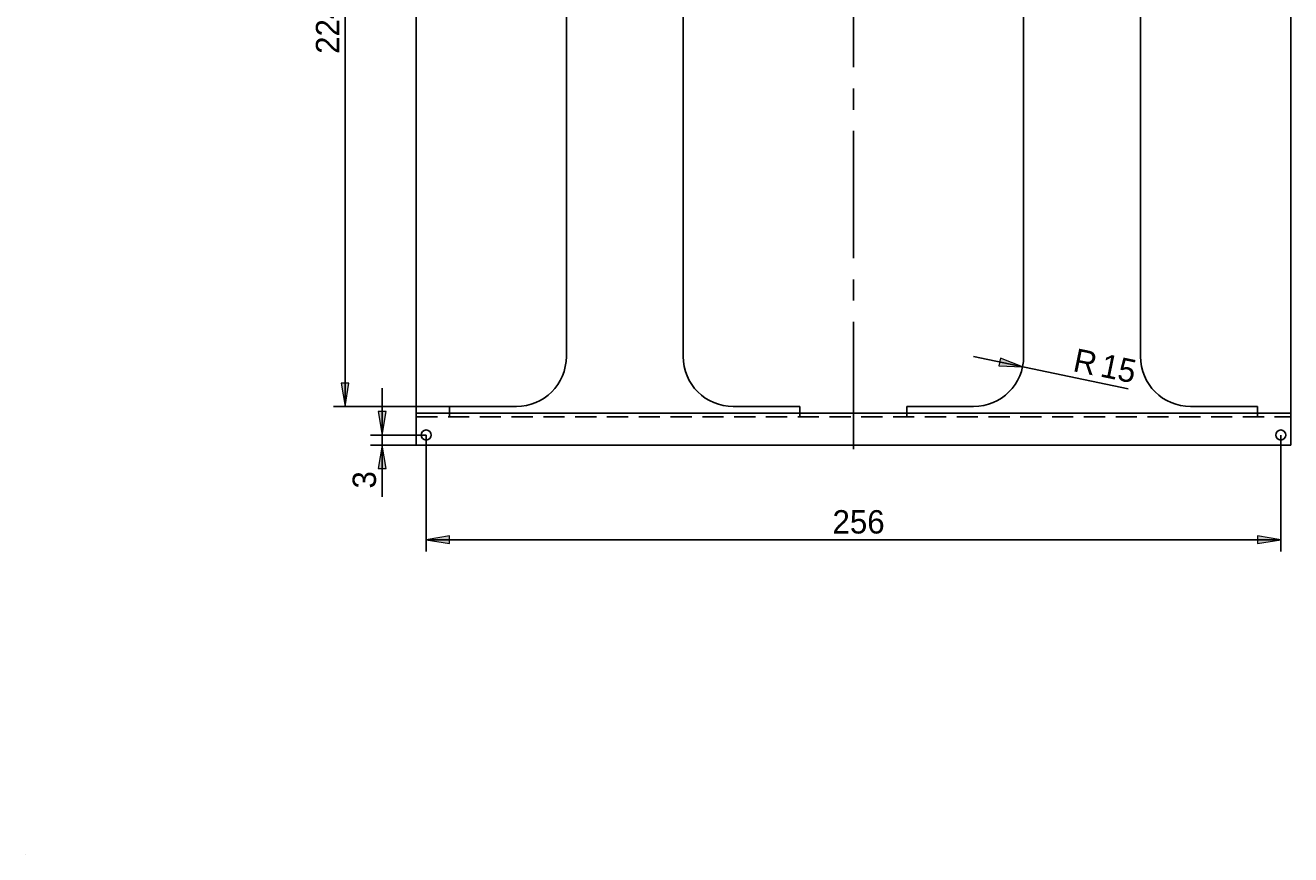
# Model space of a CAD drawing. Header units: millimetres. Extents: x -12 to 201, y 67 to 209.
# Tile 1 of 5: x -12 to 93, y 67 to 135. Entities that reach past the tile are written whole.
import ezdxf

# ---------------------------------------------------------------- set-up
doc = ezdxf.new("R2010")
doc.units = ezdxf.units.MM
doc.header["$MEASUREMENT"] = 0
for name, pattern in [('AI-Linetype-1', [15.831964, 10.554643, -1.759107, 1.759107, -1.759107]), ('AI-Linetype-10', [2.638661, 1.759107, -0.879554]), ('AI-Linetype-11', [2.638661, 1.759107, -0.879554]), ('AI-Linetype-12', [2.638661, 1.759107, -0.879554]), ('AI-Linetype-13', [2.638661, 1.759107, -0.879554]), ('AI-Linetype-14', [2.638661, 1.759107, -0.879554])]:
    doc.linetypes.add(name, pattern=pattern)
doc.layers.add('Default', color=7, linetype='Continuous', lineweight=0)
doc.layers.add('GLASHALTER', color=7, linetype='Continuous', lineweight=0)

# ---------------------------------------------------------------- blocks, each defined once
blk = doc.blocks.new('Block_9')
at = {"layer": 'Default', "true_color": 0x000000, "transparency": 33554687}
for points in [[(14.17, 163.82), (14.81, 163.82), (14.49, 165.76)], [(14.17, 105.64), (14.49, 103.71), (14.81, 105.64)]]:
    blk.add_hatch(color=18, dxfattribs=at).paths.add_polyline_path(points)
at = {"layer": 'Default', "color": 18, "lineweight": 25, "true_color": 0x000000}
for p, q in [((37.7, 165.76), (13.52, 165.76)), ((14.49, 103.71), (14.49, 165.76)), ((25.93, 103.71), (13.52, 103.71))]:
    blk.add_line(p, q, dxfattribs=at)
at = {"layer": 'Default'}
for points in [[(14.17, 163.82), (14.81, 163.82), (14.49, 165.76)], [(14.17, 105.64), (14.49, 103.71), (14.81, 105.64)]]:
    blk.add_lwpolyline(points, close=True, dxfattribs=at)
at = {"layer": 'Default', "insert": (14, 132.97), "char_height": 0.2, "attachment_point": 7, "rotation": 90}
blk.add_mtext('\\C18;\\c0;\\FMyriad Pro|b0|i0|c1;\\H1.939173;\\W1.000000;224', dxfattribs=at)
blk = doc.blocks.new('Block_11')
at = {"layer": 'Default', "true_color": 0x000000, "transparency": 33554687}
blk.add_hatch(color=18, dxfattribs=at).paths.add_polyline_path([(68.88, 107.73), (68.75, 107.09), (70.72, 107.01)])
at = {"layer": 'Default', "color": 18, "lineweight": 25, "true_color": 0x000000}
blk.add_line((66.65, 107.86), (79.49, 105.19), dxfattribs=at)
at = {"layer": 'Default'}
blk.add_lwpolyline([(68.88, 107.73), (68.75, 107.09), (70.72, 107.01)], close=True, dxfattribs=at)
at = {"layer": 'Default', "char_height": 0.2, "attachment_point": 7, "rotation": 348.2528}
for s, insert in [('\\C18;\\c0;\\FMyriad Pro|b0|i0|c1;\\H1.939173;\\W1.000000;R', (74.81, 106.66)), ('\\C18;\\c0;\\FMyriad Pro|b0|i0|c1;\\H1.939173;\\W1.000000;15', (77.07, 106.19))]:
    blk.add_mtext(s, dxfattribs=dict(at, insert=insert))
blk = doc.blocks.new('Block_12')
at = {"layer": 'Default', "true_color": 0x000000, "transparency": 33554687}
for points in [[(23.16, 92.34), (23.16, 92.99), (21.22, 92.66)], [(90.2, 92.34), (92.14, 92.66), (90.2, 92.99)]]:
    blk.add_hatch(color=18, dxfattribs=at).paths.add_polyline_path(points)
at = {"layer": 'Default', "color": 18, "lineweight": 25, "true_color": 0x000000}
for p, q in [((21.22, 101.35), (21.22, 91.7)), ((92.14, 101.35), (92.14, 91.7)), ((21.22, 92.66), (92.14, 92.66))]:
    blk.add_line(p, q, dxfattribs=at)
at = {"layer": 'Default'}
for points in [[(23.16, 92.34), (23.16, 92.99), (21.22, 92.66)], [(90.2, 92.34), (92.14, 92.66), (90.2, 92.99)]]:
    blk.add_lwpolyline(points, close=True, dxfattribs=at)
at = {"layer": 'Default', "insert": (54.94, 93.15), "char_height": 0.2, "attachment_point": 7}
blk.add_mtext('\\C18;\\c0;\\FMyriad Pro|b0|i0|c1;\\H1.939173;\\W1.000000;256', dxfattribs=at)
blk = doc.blocks.new('Block_13')
at = {"layer": 'Default', "true_color": 0x000000, "transparency": 33554687}
for points in [[(17.24, 103.29), (17.56, 101.35), (17.89, 103.29)], [(17.24, 98.58), (17.89, 98.58), (17.56, 100.52)]]:
    blk.add_hatch(color=18, dxfattribs=at).paths.add_polyline_path(points)
at = {"layer": 'Default', "color": 18, "lineweight": 25, "true_color": 0x000000}
for p, q in [((17.56, 96.23), (17.56, 105.23)), ((21.22, 101.35), (16.59, 101.35)), ((20.39, 100.52), (16.59, 100.52))]:
    blk.add_line(p, q, dxfattribs=at)
at = {"layer": 'Default'}
for points in [[(17.24, 103.29), (17.56, 101.35), (17.89, 103.29)], [(17.24, 98.58), (17.89, 98.58), (17.56, 100.52)]]:
    blk.add_lwpolyline(points, close=True, dxfattribs=at)
at = {"layer": 'Default', "insert": (17.08, 96.91), "char_height": 0.2, "attachment_point": 7, "rotation": 90}
blk.add_mtext('\\C18;\\c0;\\FMyriad Pro|b0|i0|c1;\\H1.939173;\\W1.000000;3', dxfattribs=at)
blk = doc.blocks.new('Block_15')
at = {"layer": 'Default', "color": 18, "lineweight": 25, "true_color": 0x000000}
blk.add_line((-12.05, 66.54), (-12.05, 66.54), dxfattribs=at)
blk.add_line((-12.05, 66.54), (-12.05, 66.54), dxfattribs=at)
blk.add_line((-12.05, 66.54), (-12.05, 66.54), dxfattribs=at)
blk.add_line((-12.05, 66.54), (-12.05, 66.54), dxfattribs=at)

msp = doc.modelspace()

# ---------------------------------------------------------------- linework, layer by layer
at = {"layer": 'Default', "color": 18, "linetype": 'AI-Linetype-1', "lineweight": 25, "true_color": 0x000000}
msp.add_line((56.68, 174.07), (56.68, 99.55), dxfattribs=at)
at = {"layer": 'GLASHALTER', "color": 18, "lineweight": 25, "true_color": 0x000000}
for p, q in [((20.39, 103.43), (20.39, 170.19)), ((92.97, 170.19), (92.97, 103.43)), ((32.85, 107.86), (32.85, 164.37)), ((42.55, 164.37), (42.55, 107.86)), ((70.8, 107.86), (70.8, 164.37)), ((80.5, 164.37), (80.5, 107.86)), ((20.39, 103.43), (20.39, 103.15)), ((20.39, 103.15), (92.97, 103.15)), ((20.39, 102.6), (20.39, 103.15)), ((23.16, 103.43), (23.16, 103.71)), ((23.16, 103.71), (28.7, 103.71)), ((23.16, 103.15), (23.16, 103.43)), ((46.7, 103.71), (52.24, 103.71)), ((52.24, 103.71), (52.24, 103.43)), ((52.24, 103.43), (52.24, 103.15)), ((61.11, 103.71), (66.65, 103.71)), ((61.11, 103.43), (61.11, 103.71)), ((61.11, 103.15), (61.11, 103.43)), ((84.66, 103.71), (90.2, 103.71)), ((90.2, 103.71), (90.2, 103.43)), ((90.2, 103.43), (90.2, 103.15)), ((92.97, 103.15), (92.97, 103.43)), ((92.97, 103.15), (92.97, 102.6)), ((20.39, 102.6), (20.39, 100.52)), ((92.97, 100.52), (92.97, 102.6)), ((20.39, 100.52), (92.97, 100.52))]:
    msp.add_line(p, q, dxfattribs=at)
at = {"layer": 'GLASHALTER', "color": 18, "linetype": 'AI-Linetype-10', "lineweight": 25, "true_color": 0x000000}
msp.add_line((23.16, 102.87), (23.16, 103.15), dxfattribs=at)
at = {"layer": 'GLASHALTER', "color": 18, "linetype": 'AI-Linetype-11', "lineweight": 25, "true_color": 0x000000}
msp.add_line((52.24, 102.87), (52.24, 103.15), dxfattribs=at)
at = {"layer": 'GLASHALTER', "color": 18, "linetype": 'AI-Linetype-12', "lineweight": 25, "true_color": 0x000000}
msp.add_line((61.11, 102.87), (61.11, 103.15), dxfattribs=at)
at = {"layer": 'GLASHALTER', "color": 18, "linetype": 'AI-Linetype-13', "lineweight": 25, "true_color": 0x000000}
msp.add_line((90.2, 102.87), (90.2, 103.15), dxfattribs=at)
at = {"layer": 'GLASHALTER', "color": 18, "linetype": 'AI-Linetype-14', "lineweight": 25, "true_color": 0x000000}
msp.add_line((20.39, 102.87), (92.97, 102.87), dxfattribs=at)
at = {"layer": 'GLASHALTER', "color": 18, "lineweight": 25, "true_color": 0x000000}
for centre in [(21.22, 101.35), (92.14, 101.35)]:
    msp.add_circle(centre, 0.416, dxfattribs=at)
for points in [[(28.7, 103.71), (30.99, 103.71), (32.85, 105.57), (32.85, 107.86)], [(42.55, 107.86), (42.55, 105.57), (44.41, 103.71), (46.7, 103.71)], [(66.65, 103.71), (68.94, 103.71), (70.8, 105.57), (70.8, 107.86)], [(80.5, 107.86), (80.5, 105.57), (82.36, 103.71), (84.66, 103.71)]]:
    msp.add_open_spline(points, degree=3, dxfattribs=at)

# ---------------------------------------------------------------- block references
at = {"layer": 'Default'}
for name in ['Block_9', 'Block_11', 'Block_13', 'Block_12', 'Block_15']:
    msp.add_blockref(name, (0, 0), dxfattribs=at)

doc.saveas('drawing.dxf')
